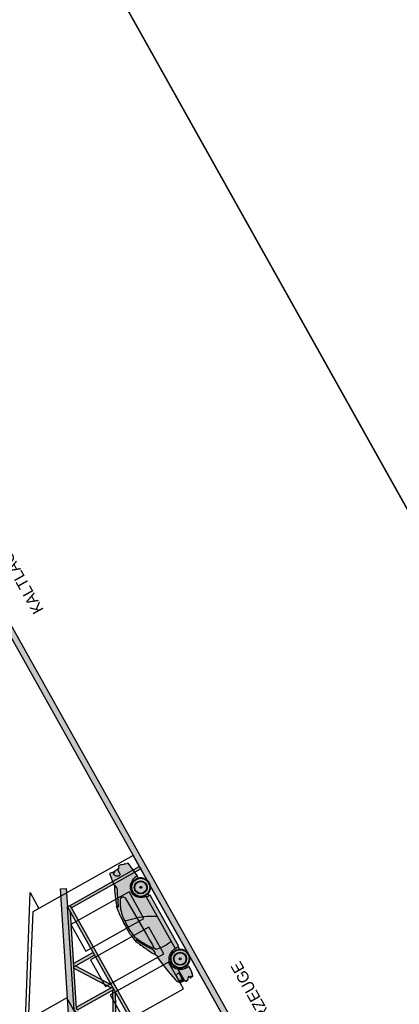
# Model space of a CAD drawing. Header units: metres. Extents: x -141 to 670, y -272 to 642.
# Tile 28 of 34: x 501 to 515, y 334 to 368. Entities that reach past the tile are written whole.
import ezdxf

# ---------------------------------------------------------------- set-up
doc = ezdxf.new("R2010")
doc.units = ezdxf.units.M
doc.header["$LTSCALE"] = 0.05
doc.layers.add('_Hilfe', color=40, linetype='Continuous', plot=False)
for name, color, linetype in [('_Text', 251, 'Continuous'), ('L_Möblierung', 253, 'Continuous'), ('Line 0.05', 9, 'Continuous'), ('Line 0.10', 1, 'Continuous'), ('Line 0.15', 8, 'Continuous'), ('Linie 0.05', 9, 'Continuous'), ('Linie EXTRA-THIN', 13, 'Continuous')]:
    doc.layers.add(name, color=color, linetype=linetype)
doc.layers.add('F_Gebäude', color=251, linetype='Continuous', transparency=0.5)
doc.styles.add('Wettbewerb 1', font='QUAYBK_EURO.ttf')

# ---------------------------------------------------------------- blocks, each defined once
blk = doc.blocks.new('alte Schlosserei')
at = {"layer": 'Line 0.15'}
for points in [[(-2.065, -0.901), (0, 0), (2.063, -0.901)], [(-5.538, -3.409), (-5.537, -7.212), (5.54, -7.21), (5.54, -3.406)]]:
    blk.add_lwpolyline(points, dxfattribs=at)
blk.add_lwpolyline([(-5.538, -3.168), (-5.538, -3.409), (-6.177, -3.409), (-2.065, -0.901), (2.063, -0.901), (6.179, -3.406), (5.54, -3.406), (5.539, -3.165), (2.021, -0.99), (-2.021, -0.991)], close=True, dxfattribs=at)
at = {"layer": 'Linie 0.05'}
for points in [[(-2.305, -1.536), (-1.531, -1.535), (-1.531, -2.728), (-2.305, -2.729)], [(-1.354, -1.535), (-0.58, -1.535), (-0.58, -2.728), (-1.354, -2.728)], [(1.355, -1.535), (0.581, -1.535), (0.581, -2.728), (1.355, -2.728)], [(2.306, -1.534), (1.532, -1.535), (1.532, -2.728), (2.306, -2.727)], [(-4.49, -4.108), (-3.415, -4.108), (-3.414, -6.458), (-4.49, -6.458)], [(-3.073, -4.108), (-1.997, -4.108), (-1.997, -6.457), (-3.072, -6.458)], [(-1.655, -4.108), (-0.58, -4.107), (-0.579, -6.457), (-1.655, -6.457)], [(1.657, -4.107), (0.582, -4.107), (0.582, -6.457), (1.658, -6.457)], [(3.075, -4.106), (1.999, -4.107), (2, -6.457), (3.075, -6.456)], [(4.492, -4.106), (3.417, -4.106), (3.417, -6.456), (4.493, -6.456)]]:
    blk.add_lwpolyline(points, close=True, dxfattribs=at)
blk = doc.blocks.new('bmw_3l')
at = {"layer": 'F_Gebäude', "true_color": 0xffffff, "transparency": 33554687}
h = blk.add_hatch(color=7, dxfattribs=at)
edge = h.paths.add_edge_path()
edge.add_line((-305, 203), (-275, 147))
edge.add_line((-275, 147), (-230, 97))
edge.add_arc((-12, 293), 294, 221.9872, 272.2787)
edge.add_arc((-14, 351), 351, 272.2787, 329.0008)
edge.add_line((287, 170), (384, 179))
edge.add_line((384, 179), (384, 153))
edge.add_line((384, 153), (2362, 153))
edge.add_line((2362, 153), (2362, 186))
edge.add_line((2362, 186), (2448, 196))
edge.add_arc((2730, 278), 294, 196.1687, 271.3065)
edge.add_arc((2744, 312), 328, 268.8598, 341.9424)
edge.add_line((3055, 210), (3151, 212))
edge.add_line((3151, 212), (3654, 273))
edge.add_line((3654, 273), (3687, 306))
edge.add_line((3687, 306), (3661, 322))
edge.add_line((3661, 322), (3684, 381))
edge.add_line((3684, 381), (3715, 381))
edge.add_line((3715, 381), (3698, 416))
edge.add_line((3698, 416), (3731, 518))
edge.add_line((3731, 518), (3736, 570))
edge.add_line((3736, 570), (3736, 605))
edge.add_line((3736, 605), (3672, 624))
edge.add_line((3672, 624), (3671, 668))
edge.add_line((3671, 668), (3663, 672))
edge.add_arc((2693, 640), 970, 1.8741, 12.9093)
edge.add_line((3639, 857), (3668, 991))
edge.add_line((3668, 991), (3264, 1049))
edge.add_line((3264, 1049), (3240, 1043))
edge.add_arc((1236, -2779), 4316, 62.3258, 71.7239)
edge.add_line((2589, 1319), (2591, 1333))
edge.add_arc((2091, -1593), 2969, 80.2985, 85.9381)
edge.add_arc((1826, -3534), 4925, 84.4603, 92.3103)
edge.add_arc((1619, -4), 1391, 89.6666, 106.0203)
edge.add_arc((7326, -12416), 15038, 113.895, 115.4379)
edge.add_arc((2695, -2698), 4273, 115.3331, 120.7281)
edge.add_line((512, 975), (469, 950))
edge.add_line((469, 950), (420, 956))
edge.add_line((420, 956), (421, 972))
edge.add_line((421, 972), (80, 923))
edge.add_line((80, 923), (-197, 880))
edge.add_line((-197, 880), (-413, 839))
edge.add_line((-413, 839), (-532, 808))
edge.add_arc((-435, 436), 385, 104.6013, 129.155)
edge.add_arc((-341, 587), 368, 156.3733, 185.7135)
edge.add_line((-707, 550), (-747, 540))
edge.add_line((-747, 540), (-752, 511))
edge.add_line((-752, 511), (-747, 457))
edge.add_line((-747, 457), (-734, 424))
edge.add_line((-734, 424), (-722, 402))
edge.add_line((-722, 402), (-691, 397))
edge.add_line((-691, 397), (-660, 344))
edge.add_line((-660, 344), (-712, 340))
edge.add_line((-712, 340), (-737, 329))
edge.add_arc((-733, 321), 8.96, 113.7495, 299.3806)
edge.add_line((-729, 313), (-691, 306))
edge.add_line((-691, 306), (-692, 289))
edge.add_line((-692, 289), (-699, 277))
edge.add_line((-699, 277), (-712, 276))
edge.add_line((-712, 276), (-730, 250))
edge.add_line((-730, 250), (-724, 229))
edge.add_line((-724, 229), (-641, 205))
edge.add_line((-641, 205), (-603, 207))
edge.add_line((-603, 207), (-578, 187))
edge.add_line((-578, 187), (-387, 182))
edge.add_line((-387, 182), (-370, 206))
edge.add_line((-370, 206), (-305, 203))
at = {"layer": 'L_Möblierung', "transparency": 16777216}
blk.add_line((2375, 298), (386, 294), dxfattribs=at)
at = {"layer": 'L_Möblierung', "transparency": 16777216, "flags": 128}
for points in [[(-305, 203), (-275, 147), (-230, 97, 0.223029), (0, 0, 0.252677), (287, 170), (384, 179), (384, 153), (2362, 153), (2362, 186), (2448, 196, 0.340125), (2737, -16, 0.33015), (3055, 210), (3151, 212), (3151, 212), (3654, 273), (3687, 306), (3661, 322), (3684, 381), (3715, 381), (3698, 416), (3731, 518), (3736, 570), (3736, 570), (3736, 605), (3672, 624), (3671, 668), (3663, 672), (3663, 672), (3663, 672, 0.048188), (3639, 857), (3668, 991), (3264, 1049), (3240, 1043, 0.04103), (2589, 1319), (2591, 1333, 0.024612), (2301, 1368, 0.034266), (1627, 1387, 0.071478), (1235, 1333), (1235, 1333, 0.006732), (867, 1164, 0.023544), (512, 975), (469, 950), (420, 956), (421, 972), (80, 923), (-197, 880), (-413, 839), (-532, 808, 0.107548), (-678, 734, 0.128725), (-707, 550), (-747, 540), (-752, 511), (-747, 457), (-734, 424), (-722, 402), (-691, 397), (-660, 344), (-712, 340), (-737, 329, 1.050389), (-729, 313), (-691, 306), (-692, 289), (-699, 277), (-712, 276), (-730, 250), (-724, 229), (-641, 205), (-603, 207), (-578, 187), (-387, 182), (-370, 206)], [(726, 912, -0.06221), (889, 1034, -0.01962), (1056, 1142, -0.031546), (1200, 1218, -0.049794), (1336, 1276, -0.058146), (1466, 1304, -0.043226), (1617, 1319, -0.012652), (1775, 1323, -0.019423), (1940, 1322, -0.015211), (2085, 1316, -0.042847), (2222, 1297, -0.019729), (2350, 1269, -0.042694), (2497, 1217, -0.02783), (2608, 1160, -0.02395), (2728, 1090, -0.164124), (2767, 1046, -0.230769), (2767, 994, -0.055346), (2738, 955, -0.173669), (2697, 937), (1260, 909), (1061, 906), (868, 904)]]:
    blk.add_lwpolyline(points, format="xyb", close=True, dxfattribs=at)
for points in [[(512, 975, 0.061957), (625, 952, 0.129206), (684, 962, 0.035337), (747, 997, -0.003372), (916, 1106, -0.01958), (1069, 1194, -0.017372), (1186, 1254, -0.004237), (1281, 1302, 0.105667), (1235, 1333, 0.916746)], [(2022, 1320), (1919, 922, -0.062448), (1633, 296, -3.298445)], [(-677, 556, -0.078705), (-656, 717, 0.198925), (-681, 727, 0.348939)], [(-660, 559, -0.125357), (-636, 685, -0.229438), (-609, 710, -0.08576), (-519, 716, -0.055947), (-442, 707, -0.296007), (-403, 675, -0.0987), (-391, 617, -0.398525), (-417, 590), (-569, 590, 0.863335), (-613, 592, -24.795642)], [(-370, 206, -0.248466), (-226, 614, -0.346935), (238, 609, -0.235439), (384, 179, 0.28333)], [(726, 912, 0.127987), (667, 818, 0.069517), (637, 588, 0.054709), (670, 295, 0.653451)], [(3601, 886, 0.236068), (3512, 857, 0.1115), (3482, 820), (3459, 780), (3445, 750, 0.436395), (3469, 691), (3641, 688), (3641, 668, 0.499635), (3671, 646, -107.58869)], [(-613, 592), (-624, 592, 0.326785), (-644, 612, 0.363251), (-659, 603, 0.681494)], [(2362, 186, -0.212392), (2544, 586, -0.31614), (2970, 572, -0.199864), (3151, 212, -0.941022)]]:
    blk.add_lwpolyline(points, format="xyb", dxfattribs=at)
for points in [[(3240, 1043), (3113, 1016), (3086, 1026), (2945, 1097), (2844, 1149), (2743, 1195), (2654, 1238), (2590, 1266), (2547, 1285), (2539, 1290), (2538, 1299), (2554, 1310), (2571, 1321), (2591, 1333)], [(3601, 886), (3602, 867), (3617, 814), (3648, 814)], [(-277, 559), (-660, 559), (-707, 550)]]:
    blk.add_lwpolyline(points, dxfattribs=at)
at = {"layer": 'L_Möblierung', "transparency": 16777216}
for centre, radius in [((-1, 320), 323), ((-1, 320), 304), ((-1, 320), 219), ((-1, 320), 219), ((-1, 320), 202), ((-1, 320), 33), ((2747, 303), 323), ((2747, 303), 304), ((2747, 303), 219), ((2747, 303), 202), ((2747, 303), 33)]:
    blk.add_circle(centre, radius, dxfattribs=at)
blk = doc.blocks.new('NORD OST FASSADE')
at = {"true_color": 0xffffff}
blk.add_hatch(color=7, dxfattribs=at).paths.add_polyline_path([(-42.259, -3.077), (-38.971, -4.652), (-38.39, -4.93), (-38.31, -4.747), (-42.284, -2.843), (-49.657, -4.578), (-49.578, -4.768), (-49.129, -4.652)])
h = blk.add_hatch(color=7, dxfattribs=at)
h.paths.add_polyline_path([(-42.272, -3.177), (-42.217, -3.202), (-42.217, -3.203), (-39.196, -4.648), (-38.984, -4.648), (-42.272, -3.073), (-49.09, -4.648), (-48.64, -4.648)])
h.paths.add_polyline_path([(-42.217, -3.203), (-42.272, -3.177), (-42.323, -3.189), (-42.324, -4.648), (-42.219, -4.648)], flags=17)
h.paths.add_polyline_path([(-44.163, -3.614), (-44.235, -3.63), (-44.235, -3.693), (-42.434, -4.648), (-42.324, -4.648), (-42.324, -4.589)], flags=17)
h.paths.add_polyline_path([(-44.235, -3.63), (-44.34, -3.655), (-44.34, -4.648), (-44.235, -4.648)], flags=17)
h.paths.add_polyline_path([(-46.158, -4.074), (-46.253, -4.096), (-46.253, -4.155), (-44.525, -4.648), (-44.34, -4.648), (-44.34, -4.593)], flags=17)
h.paths.add_polyline_path([(-46.253, -4.097), (-46.359, -4.121), (-46.358, -4.648), (-46.253, -4.648)], flags=17)
h.paths.add_polyline_path([(-38.984, -4.648), (-49.143, -4.648), (-49.143, -4.752), (-38.984, -4.752)])
h = blk.add_hatch(color=7, dxfattribs=at)
h.paths.add_polyline_path([(-40.934, -3.877), (-40.934, -3.817), (-40.99, -3.79), (-42.219, -4.589), (-42.219, -4.648), (-42.119, -4.648)])
h.paths.add_polyline_path([(-40.935, -4.648), (-40.83, -4.648), (-40.829, -3.867), (-40.934, -3.817)])
h = blk.add_hatch(color=7, dxfattribs=at)
h.paths.add_polyline_path([(-49.143, -4.752), (-49.043, -4.752), (-49.043, -7.55), (-49.143, -7.55)])
h.paths.add_polyline_path([(-39.084, -4.752), (-38.984, -4.752), (-38.984, -7.548), (-39.084, -7.548)])
at = {"layer": 'Line 0.05'}
for points in [[(-49.143, -4.648), (-42.272, -3.073), (-38.984, -4.648)], [(-42.272, -3.177), (-39.196, -4.648)], [(-44.235, -3.693), (-42.434, -4.648)], [(-42.324, -4.589), (-44.163, -3.614)], [(-42.219, -4.589), (-40.99, -3.79)], [(-40.934, -3.877), (-42.119, -4.648)], [(-40.934, -3.814), (-40.935, -4.648), (-40.83, -4.648), (-40.829, -3.863)], [(-38.984, -4.752), (-38.984, -4.648), (-49.143, -4.648), (-49.143, -4.752), (-38.984, -4.752)]]:
    blk.add_lwpolyline(points, dxfattribs=at)
blk.add_lwpolyline([(-42.217, -3.202), (-42.272, -3.177), (-42.323, -3.189), (-42.324, -4.648), (-42.219, -4.648)], close=True, dxfattribs=at)
at = {"layer": 'Line 0.10'}
blk.add_lwpolyline([(-49.143, -4.648), (-49.591, -4.764), (-49.657, -4.578), (-42.284, -2.843), (-38.31, -4.747), (-38.404, -4.926), (-38.984, -4.648)], dxfattribs=at)
blk.add_lwpolyline([(-39.084, -4.752), (-38.984, -4.752), (-38.984, -7.548), (-39.084, -7.548)], close=True, dxfattribs=at)
at = {"layer": 'Linie EXTRA-THIN', "transparency": 33554687, "xscale": 0.001044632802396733, "yscale": 0.001044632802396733, "zscale": 0.001044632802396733}
blk.add_blockref('bmw_3l', (-42.517, -7.549), dxfattribs=at)
at = {"layer": '_Text', "char_height": 0.4, "width": 3.41039, "attachment_point": 7, "style": 'Wettbewerb 1'}
for s, insert in [('\\pxql;BETRIEBSFAHRZEUGE', (-49.538, -9.035)), ('\\pxql;KALTLAGER', (-29.466, -9.035))]:
    blk.add_mtext(s, dxfattribs=dict(at, insert=insert))

msp = doc.modelspace()

# ---------------------------------------------------------------- hatches: boundary and pattern name
at = {"transparency": 33554687}
msp.add_hatch(color=256, dxfattribs=at).paths.add_polyline_path([(588.722, 189.826), (487.493, 370.507), (480.905, 366.816), (445.658, 429.728), (445.832, 429.826), (480.982, 367.088), (487.569, 370.779), (588.896, 189.924)])

# ---------------------------------------------------------------- linework, layer by layer
at = {"layer": '_Hilfe'}
for points in [[(447.986, 470.405), (603.07, 193.623), (669.802, 231.011), (514.718, 507.793)], [(383.655, 434.365), (538.74, 157.583), (603.069, 193.625), (447.985, 470.407)]]:
    msp.add_lwpolyline(points, close=True, dxfattribs=at)
at = {"layer": 'Line 0.05'}
msp.add_lwpolyline([(588.722, 189.826), (487.493, 370.507), (480.905, 366.816), (445.658, 429.728), (445.832, 429.826), (480.982, 367.088), (487.569, 370.779), (588.896, 189.924)], close=True, dxfattribs=at)

# ---------------------------------------------------------------- block references
at = {"rotation": 119.2604005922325}
for name, p in [('NORD OST FASSADE', (479.724, 368.924)), ('alte Schlosserei', (501.565, 330.633))]:
    msp.add_blockref(name, p, dxfattribs=at)

doc.saveas('drawing.dxf')
